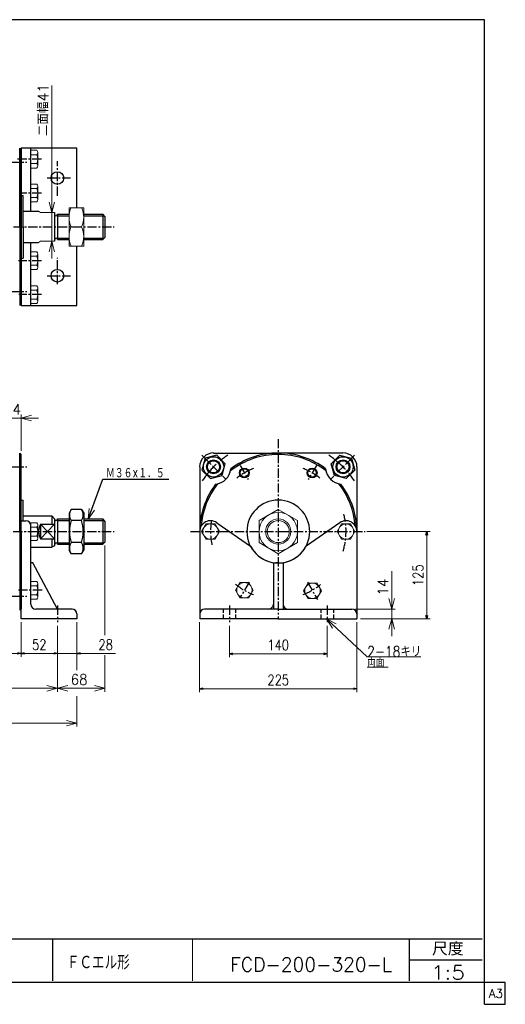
# Model space of a CAD drawing. Header units: millimetres. Extents: x -985 to 985, y -705 to 705.
# Tile 2 of 2: x 290 to 985, y -705 to 705. Entities that reach past the tile are written whole.
import ezdxf
from ezdxf.enums import TextEntityAlignment as Align

# ---------------------------------------------------------------- set-up
doc = ezdxf.new("R2010")
doc.units = ezdxf.units.MM
doc.header["$LTSCALE"] = 0.416667
doc.linetypes.add('CENTER', pattern=[50.8, 31.75, -6.35, 6.35, -6.35])
doc.linetypes.add('DASHED', pattern=[19.05, 12.7, -6.35])
doc.layers.add('ZUWAKU', color=7, linetype='Continuous')
doc.styles.add('dcStyle0', font='txt.shx', dxfattribs={"width": 0.8, "bigfont": 'bigfont'})
doc.dimstyles.new('DaDimRotatedStyle', dxfattribs={"dimtxt": 15, "dimasz": 5.000003, "dimexe": 5, "dimexo": 1.666667, "dimgap": 5, "dimtad": 3, "dimdsep": 46, "dimtxsty": 'dcStyle0', "dimblk1": 'OPEN30', "dimblk2": 'OPEN30', "dimsah": 1, "dimcen": 0.09, "dimclrd": 4, "dimclre": 4, "dimclrt": 4, "dimadec": 0, "dimazin": 2, "dimtfac": 1, "dimtdec": 4, "dimtmove": 0, "dimatfit": 0, "dimfxl": 1, "dimarcsym": 0})

# ---------------------------------------------------------------- blocks, each defined once
blk = doc.blocks.new('DC_GROUP_Φ200_3')
at = {"color": 4, "linetype": 'Continuous', "lineweight": 18}
for p, q in [((335.9, 428.8), (331.9, 443.8)), ((339.9, 443.8), (335.9, 428.8)), ((335.9, 428.8), (335.9, 443.8))]:
    blk.add_line(p, q, dxfattribs=at)
blk = doc.blocks.new('DC_GROUP_Φ200_4')
at = {"color": 4, "linetype": 'Continuous', "lineweight": 18}
for p, q in [((331.9, 372.8), (335.9, 387.8)), ((335.9, 387.8), (339.9, 372.8)), ((335.9, 387.8), (335.9, 372.8))]:
    blk.add_line(p, q, dxfattribs=at)
blk = doc.blocks.new('DC_GROUP_Φ200_5')
at = {"color": 4, "linetype": 'Continuous', "lineweight": 18}
for p, q in [((388.1, -10.4), (389.4, 5.1)), ((388.1, -10.4), (393.1, 3.8)), ((396.9, 2.4), (388.1, -10.4))]:
    blk.add_line(p, q, dxfattribs=at)
blk = doc.blocks.new('DC_GROUP_Φ200_9')
at = {"color": 4, "linetype": 'Continuous', "lineweight": 25}
for p, q in [((363.5, 3.7), (360.5, -1.5)), ((378.4, 3.7), (363.5, 3.7)), ((378.4, 3.7), (381.5, -1.5)), ((360.5, -1.5), (360.5, -54.5)), ((378.4, -12.1), (363.5, -12.1)), ((381.5, -1.5), (381.5, -54.5)), ((363.5, -59.8), (360.5, -54.5)), ((378.4, -43.9), (363.5, -43.9)), ((378.4, -59.8), (381.5, -54.5)), ((378.4, -59.8), (363.5, -59.8))]:
    blk.add_line(p, q, dxfattribs=at)
for centre, radius, start, end in [((375.1, -4.2), 14.1, 145.6111, 214.3889), ((366.8, -4.2), 14.1, 325.6111, 34.3889), ((413.6, -28), 52.5, 162.4111, 197.5889), ((328.4, -28), 52.5, 342.4111, 17.5889), ((375.1, -51.8), 14.1, 145.6111, 214.3889), ((366.8, -51.8), 14.1, 325.6111, 34.3889)]:
    blk.add_arc(centre, radius, start, end, dxfattribs=at)
blk = doc.blocks.new('DC_GROUP_Φ200_11')
at = {"color": 4, "linetype": 'Continuous', "lineweight": 25}
for p, q in [((555.2, 76.9), (550.7, 60.1)), ((571.9, 81.3), (555.2, 76.9)), ((584.1, 69.1), (571.9, 81.3)), ((550.7, 60.1), (562.9, 47.9)), ((579.7, 52.4), (584.1, 69.1)), ((562.9, 47.9), (579.7, 52.4))]:
    blk.add_line(p, q, dxfattribs=at)
for radius in [14.5, 10, 8.65]:
    blk.add_circle((567.4, 64.6), radius, dxfattribs=at)
blk = doc.blocks.new('DC_GROUP_Φ200_12')
at = {"color": 4, "linetype": 'Continuous', "lineweight": 25}
for radius in [7, 5.95]:
    blk.add_circle((611.5, 56), radius, dxfattribs=at)
blk = doc.blocks.new('DC_GROUP_Φ200_13')
at = {"color": 4, "linetype": 'Continuous', "lineweight": 25}
for p, q in [((735.9, 69.1), (748.2, 81.3)), ((748.2, 81.3), (764.9, 76.9)), ((764.9, 76.9), (769.4, 60.1)), ((740.4, 52.4), (735.9, 69.1)), ((769.4, 60.1), (757.1, 47.9)), ((757.1, 47.9), (740.4, 52.4))]:
    blk.add_line(p, q, dxfattribs=at)
for radius in [14.5, 10, 8.65]:
    blk.add_circle((752.7, 64.6), radius, dxfattribs=at)
blk = doc.blocks.new('DC_GROUP_Φ200_14')
at = {"color": 4, "linetype": 'Continuous', "lineweight": 25}
for radius in [7, 5.95]:
    blk.add_circle((708.5, 56), radius, dxfattribs=at)
blk = doc.blocks.new('DC_GROUP_Φ200_15')
at = {"color": 4, "linetype": 'Continuous', "lineweight": 13}
for p, q in [((660, 3.7), (632.5, -12.1)), ((687.5, -12.1), (660, 3.7)), ((632.5, -12.1), (632.5, -43.9)), ((687.5, -43.9), (687.5, -12.1)), ((632.5, -43.9), (660, -59.8)), ((660, -59.8), (687.5, -43.9))]:
    blk.add_line(p, q, dxfattribs=at)
for radius in [27.5, 18, 15.8]:
    blk.add_circle((660, -28), radius, dxfattribs=at)
blk = doc.blocks.new('DC_GROUP_Φ200_22')
at = {"color": 4, "linetype": 'Continuous', "lineweight": 13}
for p, q in [((381.5, 435.8), (360.5, 435.8)), ((360.5, 435.8), (360.5, 380.8)), ((381.5, 380.8), (381.5, 435.8)), ((363.5, 408.3), (378.4, 408.3)), ((360.5, 380.8), (381.5, 380.8))]:
    blk.add_line(p, q, dxfattribs=at)
for centre, start, end in [((393.1, 422.1), 155.068, 204.932), ((348.9, 422.1), 335.068, 24.932), ((393.1, 394.6), 155.068, 204.932), ((348.9, 394.6), 335.068, 24.932)]:
    blk.add_arc(centre, 32.6, start, end, dxfattribs=at)
blk = doc.blocks.new('DC_GROUP_Φ200_29')
at = {"color": 4, "linetype": 'Continuous', "lineweight": 18}
for p, q in [((291.9, 134.5), (306.9, 138.5)), ((306.9, 130.5), (291.9, 134.5)), ((291.9, 134.5), (306.9, 134.5))]:
    blk.add_line(p, q, dxfattribs=at)
blk = doc.blocks.new('DC_GROUP_Φ200_30')
at = {"color": 4, "linetype": 'Continuous', "lineweight": 18}
for p, q in [((252.9, 138.5), (267.9, 134.5)), ((267.9, 134.5), (252.9, 130.5)), ((267.9, 134.5), (252.9, 134.5))]:
    blk.add_line(p, q, dxfattribs=at)
blk = doc.blocks.new('DC_GROUP_Φ200_28')
at = {"color": 4, "linetype": 'Continuous', "lineweight": 13}
for p, q in [((242.9, 134.5), (267.9, 134.5)), ((267.9, 96), (267.9, 139.5)), ((267.9, 134.5), (291.9, 134.5)), ((291.9, 87.5), (291.9, 139.5)), ((316.9, 134.5), (291.9, 134.5))]:
    blk.add_line(p, q, dxfattribs=at)
at = {"linetype": 'Continuous'}
for name in ['DC_GROUP_Φ200_30', 'DC_GROUP_Φ200_29']:
    blk.add_blockref(name, (0, 0), dxfattribs=at)
at = {"color": 4, "style": 'dcStyle0', "width": 0.8}
blk.add_text('24', height=15, dxfattribs=at).set_placement((267.9, 139.5), (291.9, 139.5), align=Align.FIT)
blk = doc.blocks.new('DC_GROUP_Φ200_35')
at = {"color": 4, "linetype": 'Continuous', "lineweight": 13}
for p, q in [((605.2, -101), (598.8, -112)), ((598.8, -112), (605.2, -123)), ((617.9, -101), (605.2, -101)), ((624.2, -112), (617.9, -101)), ((617.9, -123), (624.2, -112)), ((605.2, -123), (617.9, -123))]:
    blk.add_line(p, q, dxfattribs=at)
blk.add_circle((611.5, -112), 11, dxfattribs=at)
blk = doc.blocks.new('DC_GROUP_Φ200_36')
at = {"color": 4, "linetype": 'Continuous', "lineweight": 13}
for p, q in [((702.6, -101.8), (696.3, -112.8)), ((696.3, -112.8), (702.6, -123.8)), ((715.3, -101.8), (702.6, -101.8)), ((721.7, -112.8), (715.3, -101.8)), ((715.3, -123.8), (721.7, -112.8)), ((702.6, -123.8), (715.3, -123.8))]:
    blk.add_line(p, q, dxfattribs=at)
blk.add_circle((709, -112.8), 11, dxfattribs=at)
blk = doc.blocks.new('DC_GROUP_Φ200_38')
at = {"color": 4, "linetype": 'Continuous', "lineweight": 18}
for p, q in [((822.5, -139), (818.5, -124)), ((826.6, -124), (822.5, -139)), ((822.5, -139), (822.5, -124))]:
    blk.add_line(p, q, dxfattribs=at)
blk = doc.blocks.new('DC_GROUP_Φ200_39')
at = {"color": 4, "linetype": 'Continuous', "lineweight": 18}
for p, q in [((818.5, -168), (822.5, -153)), ((822.5, -153), (826.6, -168)), ((822.5, -153), (822.5, -168))]:
    blk.add_line(p, q, dxfattribs=at)
blk = doc.blocks.new('DC_GROUP_Φ200_37')
at = {"color": 4, "linetype": 'Continuous', "lineweight": 13}
for p, q in [((822.5, -84.5), (822.5, -139)), ((770.5, -139), (827.5, -139)), ((822.5, -153), (822.5, -139)), ((777.5, -153), (827.5, -153)), ((822.5, -178), (822.5, -153))]:
    blk.add_line(p, q, dxfattribs=at)
at = {"linetype": 'Continuous'}
for name in ['DC_GROUP_Φ200_38', 'DC_GROUP_Φ200_39']:
    blk.add_blockref(name, (0, 0), dxfattribs=at)
at = {"color": 4, "style": 'dcStyle0', "width": 0.8}
blk.add_text('14', height=15, rotation=90, dxfattribs=at).set_placement((817.5, -119.5), (817.5, -95.5), align=Align.FIT)
blk = doc.blocks.new('DC_GROUP_Φ200_40')
at = {"color": 4, "linetype": 'Continuous', "lineweight": 13}
for p, q in [((556.7, -17), (550.3, -28)), ((550.3, -28), (556.7, -39)), ((569.4, -17), (556.7, -17)), ((575.7, -28), (569.4, -17)), ((569.4, -39), (575.7, -28)), ((556.7, -39), (569.4, -39))]:
    blk.add_line(p, q, dxfattribs=at)
blk.add_circle((563, -28), 11, dxfattribs=at)
blk = doc.blocks.new('DC_GROUP_Φ200_41')
at = {"color": 4, "linetype": 'Continuous', "lineweight": 13}
for p, q in [((750.7, -17), (744.3, -28)), ((744.3, -28), (750.7, -39)), ((763.4, -17), (750.7, -17)), ((769.7, -28), (763.4, -17)), ((763.4, -39), (769.7, -28)), ((750.7, -39), (763.4, -39))]:
    blk.add_line(p, q, dxfattribs=at)
blk.add_circle((757, -28), 11, dxfattribs=at)
blk = doc.blocks.new('DC_GROUP_Φ200_44')
at = {"color": 4, "linetype": 'Continuous', "lineweight": 13}
for p, q in [((305.9, -124.7), (305.9, -99.3)), ((305.9, -99.3), (314.6, -99.3)), ((305.9, -105.7), (314.6, -105.7)), ((315.9, -121.6), (315.9, -102.5)), ((305.9, -118.4), (314.6, -118.4)), ((305.9, -124.7), (314.6, -124.7))]:
    blk.add_line(p, q, dxfattribs=at)
for centre, radius, start, end in [((311.3, -102.5), 4.6, 316.3665, 43.6335), ((299.4, -112), 16.5, 337.363, 22.637), ((311.3, -121.6), 4.6, 316.3665, 43.6335)]:
    blk.add_arc(centre, radius, start, end, dxfattribs=at)
blk = doc.blocks.new('DC_GROUP_Φ200_45')
at = {"color": 4, "linetype": 'Continuous', "lineweight": 13}
for p, q in [((305.9, -40.7), (305.9, -15.3)), ((305.9, -15.3), (314.6, -15.3)), ((305.9, -21.7), (314.6, -21.7)), ((315.9, -37.5), (315.9, -18.5)), ((305.9, -34.4), (314.6, -34.4)), ((305.9, -40.7), (314.6, -40.7))]:
    blk.add_line(p, q, dxfattribs=at)
for centre, radius, start, end in [((311.3, -18.5), 4.6, 316.3665, 43.6335), ((299.4, -28), 16.5, 337.363, 22.637), ((311.3, -37.5), 4.6, 316.3665, 43.6335)]:
    blk.add_arc(centre, radius, start, end, dxfattribs=at)
blk = doc.blocks.new('DC_GROUP_Φ200_50')
at = {"color": 4, "linetype": 'Continuous', "lineweight": 13}
for p, q in [((305.9, 298.6), (305.9, 324)), ((305.9, 324), (314.6, 324)), ((305.9, 317.7), (314.6, 317.7)), ((315.9, 301.8), (315.9, 320.8)), ((305.9, 305), (314.6, 305)), ((305.9, 298.6), (314.6, 298.6))]:
    blk.add_line(p, q, dxfattribs=at)
for centre, radius, start, end in [((311.3, 320.8), 4.6, 316.3665, 43.6335), ((299.4, 311.3), 16.5, 337.363, 22.637), ((311.3, 301.8), 4.6, 316.3665, 43.6335)]:
    blk.add_arc(centre, radius, start, end, dxfattribs=at)
blk = doc.blocks.new('DC_GROUP_Φ200_51')
at = {"color": 4, "linetype": 'Continuous', "lineweight": 13}
for p, q in [((305.9, 347.1), (305.9, 372.5)), ((305.9, 372.5), (314.6, 372.5)), ((315.9, 350.3), (315.9, 369.3)), ((305.9, 366.2), (314.6, 366.2)), ((305.9, 353.5), (314.6, 353.5)), ((305.9, 347.1), (314.6, 347.1))]:
    blk.add_line(p, q, dxfattribs=at)
for centre, radius, start, end in [((311.3, 369.3), 4.6, 316.3665, 43.6335), ((299.4, 359.8), 16.5, 337.363, 22.637), ((311.3, 350.3), 4.6, 316.3665, 43.6335)]:
    blk.add_arc(centre, radius, start, end, dxfattribs=at)
blk = doc.blocks.new('DC_GROUP_Φ200_52')
at = {"color": 4, "linetype": 'Continuous', "lineweight": 13}
for p, q in [((305.9, 444.1), (305.9, 469.5)), ((305.9, 469.5), (314.6, 469.5)), ((315.9, 447.3), (315.9, 466.3)), ((305.9, 463.2), (314.6, 463.2)), ((305.9, 450.5), (314.6, 450.5)), ((305.9, 444.1), (314.6, 444.1))]:
    blk.add_line(p, q, dxfattribs=at)
for centre, radius, start, end in [((311.3, 466.3), 4.6, 316.3665, 43.6335), ((299.4, 456.8), 16.5, 337.363, 22.637), ((311.3, 447.3), 4.6, 316.3665, 43.6335)]:
    blk.add_arc(centre, radius, start, end, dxfattribs=at)
blk = doc.blocks.new('DC_GROUP_Φ200_53')
at = {"color": 4, "linetype": 'Continuous', "lineweight": 13}
for p, q in [((305.9, 492.6), (305.9, 518)), ((305.9, 518), (314.6, 518)), ((305.9, 511.7), (314.6, 511.7)), ((315.9, 495.8), (315.9, 514.8)), ((305.9, 499), (314.6, 499)), ((305.9, 492.6), (314.6, 492.6))]:
    blk.add_line(p, q, dxfattribs=at)
for centre, radius, start, end in [((311.3, 514.8), 4.6, 316.3665, 43.6335), ((299.4, 505.3), 16.5, 337.363, 22.637), ((311.3, 495.8), 4.6, 316.3665, 43.6335)]:
    blk.add_arc(centre, radius, start, end, dxfattribs=at)
blk = doc.blocks.new('DC_GROUP_Φ200_55')
at = {"color": 4, "linetype": 'Continuous', "lineweight": 18}
for p, q in [((-400.1, -302.4), (-385.1, -298.4)), ((-385.1, -306.4), (-400.1, -302.4)), ((-400.1, -302.4), (-385.1, -302.4))]:
    blk.add_line(p, q, dxfattribs=at)
blk = doc.blocks.new('DC_GROUP_Φ200_56')
at = {"color": 4, "linetype": 'Continuous', "lineweight": 18}
for p, q in [((356.9, -298.4), (371.9, -302.4)), ((371.9, -302.4), (356.9, -306.4)), ((371.9, -302.4), (356.9, -302.4))]:
    blk.add_line(p, q, dxfattribs=at)
blk = doc.blocks.new('DC_GROUP_Φ200_54')
at = {"color": 4, "linetype": 'Continuous', "lineweight": 13}
for p, q in [((-400.1, -158), (-400.1, -307.4)), ((371.9, -158), (371.9, -226.6)), ((371.9, -263.5), (371.9, -307.4)), ((-400.1, -302.4), (371.9, -302.4))]:
    blk.add_line(p, q, dxfattribs=at)
at = {"linetype": 'Continuous'}
for name in ['DC_GROUP_Φ200_55', 'DC_GROUP_Φ200_56']:
    blk.add_blockref(name, (0, 0), dxfattribs=at)
at = {"color": 4, "style": 'dcStyle0'}
blk.add_text('C', height=15, dxfattribs=at).set_placement((-21.6, -297.4), (-6.6, -297.4), align=Align.FIT)
blk = doc.blocks.new('DC_GROUP_Φ200_58')
at = {"color": 4, "linetype": 'Continuous', "lineweight": 18}
for p, q in [((-372.1, -252.4), (-357.1, -248.4)), ((-357.1, -256.4), (-372.1, -252.4)), ((-372.1, -252.4), (-357.1, -252.4))]:
    blk.add_line(p, q, dxfattribs=at)
blk = doc.blocks.new('DC_GROUP_Φ200_59')
at = {"color": 4, "linetype": 'Continuous', "lineweight": 18}
for p, q in [((328.9, -248.4), (343.9, -252.4)), ((343.9, -252.4), (328.9, -256.4)), ((343.9, -252.4), (328.9, -252.4))]:
    blk.add_line(p, q, dxfattribs=at)
blk = doc.blocks.new('DC_GROUP_Φ200_60')
at = {"color": 4, "linetype": 'Continuous', "lineweight": 18}
for p, q in [((343.9, -252.4), (358.9, -248.4)), ((358.9, -256.4), (343.9, -252.4)), ((343.9, -252.4), (358.9, -252.4))]:
    blk.add_line(p, q, dxfattribs=at)
blk = doc.blocks.new('DC_GROUP_Φ200_61')
at = {"color": 4, "linetype": 'Continuous', "lineweight": 18}
for p, q in [((396.9, -248.4), (411.9, -252.4)), ((411.9, -252.4), (396.9, -256.4)), ((411.9, -252.4), (396.9, -252.4))]:
    blk.add_line(p, q, dxfattribs=at)
blk = doc.blocks.new('DC_GROUP_Φ200_57')
at = {"color": 4, "linetype": 'Continuous', "lineweight": 13}
for p, q in [((411.9, -48), (411.9, -176.2)), ((-372.1, -163), (-372.1, -257.4)), ((343.9, -163), (343.9, -257.4)), ((411.9, -205.2), (411.9, -257.4)), ((-372.1, -252.4), (343.9, -252.4)), ((343.9, -252.4), (411.9, -252.4))]:
    blk.add_line(p, q, dxfattribs=at)
at = {"linetype": 'Continuous'}
for name in ['DC_GROUP_Φ200_58', 'DC_GROUP_Φ200_59', 'DC_GROUP_Φ200_60', 'DC_GROUP_Φ200_61']:
    blk.add_blockref(name, (0, 0), dxfattribs=at)
at = {"color": 4, "style": 'dcStyle0'}
blk.add_text('B', height=15, dxfattribs=at).set_placement((-21.6, -247.4), (-6.6, -247.4), align=Align.FIT)
at = {"color": 4, "style": 'dcStyle0', "width": 0.8}
blk.add_text('68', height=15, dxfattribs=at).set_placement((362.9, -247.4), (386.9, -247.4), align=Align.FIT)
blk = doc.blocks.new('DC_GROUP_Φ200_63')
at = {"color": 4, "linetype": 'Continuous', "lineweight": 18}
for p, q in [((737.5, -166.2), (729.2, -153)), ((729.2, -153), (742.9, -160.3)), ((729.2, -153), (740.2, -163.3))]:
    blk.add_line(p, q, dxfattribs=at)
blk = doc.blocks.new('DC_GROUP_Φ200_62')
at = {"color": 4, "linetype": 'Continuous', "lineweight": 13}
for p, q in [((729.2, -153), (787.3, -207.2)), ((787.3, -207.2), (864.3, -207.2)), ((787.3, -222.2), (817.5, -222.2))]:
    blk.add_line(p, q, dxfattribs=at)
at = {"linetype": 'Continuous'}
blk.add_blockref('DC_GROUP_Φ200_63', (0, 0), dxfattribs=at)
at = {"color": 4, "style": 'dcStyle0'}
for s, width, p, p2 in [('2-18キリ', 0.80625, (787.3, -207.2), (864.7, -207.2)), ('両面', 0.691667, (787.3, -222.2), (812.2, -222.2))]:
    blk.add_text(s, height=15, dxfattribs=dict(at, width=width)).set_placement(p, p2, align=Align.FIT)
blk = doc.blocks.new('_OPEN30')
at = {"color": 0, "linetype": 'ByBlock', "lineweight": -2}
for p, q in [((-1, 0.267949), (0, 0)), ((0, 0), (-1, -0.267949)), ((0, 0), (-1, 0))]:
    blk.add_line(p, q, dxfattribs=at)
blk = doc.blocks.new('*D64')
at = {"color": 4, "linetype": 'Continuous', "lineweight": 13}
for p, q in [((590, -163), (590, -208)), ((730, -163), (730, -208)), ((590, -203), (730, -203))]:
    blk.add_line(p, q, dxfattribs=at)
at = {"color": 4, "xscale": 5.000004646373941, "yscale": 4.999982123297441}
for p, rotation in [((590, -203), 180), ((730, -203), 360)]:
    blk.add_blockref('_OPEN30', p, dxfattribs=dict(at, rotation=rotation))
at = {"color": 4, "insert": (660, -198), "char_height": 15, "width": 60.938, "attachment_point": 8, "style": 'dcStyle0'}
blk.add_mtext('\\T1.00;140', dxfattribs=at)
blk = doc.blocks.new('*D65')
at = {"color": 4, "linetype": 'Continuous', "lineweight": 13}
for p, q in [((547.5, -158), (547.5, -258)), ((772.5, -158), (772.5, -258)), ((547.5, -253), (772.5, -253))]:
    blk.add_line(p, q, dxfattribs=at)
at = {"color": 4, "xscale": 5.000004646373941, "yscale": 4.999982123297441}
for p, rotation in [((547.5, -253), 180), ((772.5, -253), 360)]:
    blk.add_blockref('_OPEN30', p, dxfattribs=dict(at, rotation=rotation))
at = {"color": 4, "insert": (660, -248), "char_height": 15, "width": 60.938, "attachment_point": 8, "style": 'dcStyle0'}
blk.add_mtext('\\T1.00;225', dxfattribs=at)
blk = doc.blocks.new('*D66')
at = {"color": 4, "linetype": 'Continuous', "lineweight": 13}
for p, q in [((786.7, -28), (877.5, -28)), ((872.5, -153), (872.5, -28)), ((777.5, -153), (877.5, -153))]:
    blk.add_line(p, q, dxfattribs=at)
at = {"color": 4, "xscale": 5.000004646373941, "yscale": 4.999982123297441}
for p, rotation in [((872.5, -28), 90), ((872.5, -153), 270)]:
    blk.add_blockref('_OPEN30', p, dxfattribs=dict(at, rotation=rotation))
at = {"color": 4, "insert": (867.5, -90.5), "char_height": 15, "width": 60.938, "attachment_point": 8, "rotation": 90, "style": 'dcStyle0'}
blk.add_mtext('\\T1.00;125', dxfattribs=at)
blk = doc.blocks.new('*D67')
at = {"color": 4, "linetype": 'Continuous', "lineweight": 13}
for p, q in [((-320.1, -158), (-320.1, -207.4)), ((291.9, -158), (291.9, -207.4)), ((-320.1, -202.4), (291.9, -202.4))]:
    blk.add_line(p, q, dxfattribs=at)
at = {"color": 4, "xscale": 5.000004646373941, "yscale": 4.999982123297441}
for p, rotation in [((-320.1, -202.4), 180), ((291.9, -202.4), 360)]:
    blk.add_blockref('_OPEN30', p, dxfattribs=dict(at, rotation=rotation))
at = {"color": 4, "insert": (-14.1, -197.4), "char_height": 15, "width": 32.812, "attachment_point": 8, "style": 'dcStyle0'}
blk.add_mtext('\\T1.00;A', dxfattribs=at)
blk = doc.blocks.new('*D68')
at = {"color": 4, "linetype": 'Continuous', "lineweight": 13}
for p, q in [((291.9, -158), (291.9, -207.4)), ((343.9, -163), (343.9, -207.4)), ((291.9, -202.4), (343.9, -202.4))]:
    blk.add_line(p, q, dxfattribs=at)
at = {"color": 4, "xscale": 5.000004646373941, "yscale": 4.999982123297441}
for p, rotation in [((291.9, -202.4), 180), ((343.9, -202.4), 360)]:
    blk.add_blockref('_OPEN30', p, dxfattribs=dict(at, rotation=rotation))
at = {"color": 4, "insert": (317.9, -197.4), "char_height": 15, "width": 46.875, "attachment_point": 8, "style": 'dcStyle0'}
blk.add_mtext('\\T1.00;52', dxfattribs=at)
blk = doc.blocks.new('*D69')
at = {"color": 4, "linetype": 'Continuous', "lineweight": 13}
for p, q in [((343.9, -163), (343.9, -207.4)), ((371.9, -158), (371.9, -207.4)), ((335.6, -202.4), (343.9, -202.4)), ((371.9, -202.4), (343.9, -202.4)), ((426.8, -202.4), (371.9, -202.4))]:
    blk.add_line(p, q, dxfattribs=at)
at = {"color": 4, "xscale": 5.000004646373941, "yscale": 4.999982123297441}
for p, rotation in [((343.9, -202.4), 360), ((371.9, -202.4), 180)]:
    blk.add_blockref('_OPEN30', p, dxfattribs=dict(at, rotation=rotation))
at = {"color": 4, "insert": (402.6, -197.4), "char_height": 15, "width": 46.875, "attachment_point": 7, "style": 'dcStyle0'}
blk.add_mtext('\\T1.00;28', dxfattribs=at)

msp = doc.modelspace()

# ---------------------------------------------------------------- linework, layer by layer
at = {"color": 4, "linetype": 'Continuous', "lineweight": 13}
for p, q in [((335.922, 610.806), (335.922, 428.817)), ((316.861, 430.817), (319.901, 428.817)), ((319.901, 428.817), (339.901, 428.817)), ((335.922, 387.817), (335.922, 428.817)), ((360.481, 426.317), (360.481, 390.317)), ((316.861, 385.817), (319.901, 387.817)), ((319.901, 387.817), (339.901, 387.817)), ((335.922, 362.817), (335.922, 387.817))]:
    msp.add_line(p, q, dxfattribs=at)
at = {"color": 4, "linetype": 'Continuous', "lineweight": 25}
for p, q in [((289.901, 520.817), (291.901, 518.817)), ((289.901, 520.817), (291.901, 518.817)), ((289.901, 408.317), (289.901, 520.817)), ((371.901, 520.817), (291.901, 520.817)), ((291.901, 520.817), (291.901, 295.817)), ((291.901, 453.317), (291.901, 518.817)), ((291.901, 408.317), (291.901, 518.817)), ((305.901, 430.817), (305.901, 520.817)), ((371.901, 435.817), (371.901, 520.817)), ((291.901, 453.317), (294.901, 453.317)), ((294.901, 408.317), (294.901, 453.317)), ((294.901, 430.817), (316.861, 430.817)), ((339.901, 428.817), (339.901, 387.682)), ((343.901, 426.317), (360.481, 426.317)), ((343.901, 426.317), (343.901, 390.317)), ((343.901, 424.317), (360.481, 424.317)), ((381.481, 426.317), (408.901, 426.317)), ((381.481, 424.317), (410.901, 424.317)), ((411.901, 423.317), (408.901, 426.317)), ((408.901, 426.317), (408.901, 390.317)), ((411.901, 423.317), (411.901, 393.317)), ((289.901, 408.317), (289.901, 295.817)), ((291.901, 408.317), (291.901, 297.817)), ((294.901, 408.317), (294.901, 363.317)), ((294.901, 385.817), (316.861, 385.817)), ((305.901, 295.817), (305.901, 385.817)), ((343.901, 392.317), (360.481, 392.317)), ((343.901, 390.317), (360.481, 390.317)), ((371.901, 295.817), (371.901, 380.817)), ((381.481, 392.317), (410.901, 392.317)), ((381.481, 390.317), (408.901, 390.317)), ((411.901, 393.317), (408.901, 390.317)), ((291.901, 363.317), (294.901, 363.317)), ((289.901, 295.817), (291.901, 297.817)), ((291.901, 295.817), (371.901, 295.817)), ((289.901, 84.478), (291.901, 82.478)), ((289.901, 84.478), (291.901, 82.478)), ((289.901, -28.022), (289.901, 84.478)), ((291.901, 16.978), (291.901, 82.478)), ((291.901, -28.022), (291.901, 82.478)), ((567.404, 84.478), (660.035, 84.478)), ((752.666, 84.478), (660.035, 84.478)), ((547.535, 64.609), (547.535, -120.522)), ((772.535, 64.609), (772.535, -120.522)), ((388.072, -10.364), (408.68, 47.069)), ((408.68, 47.069), (503.188, 47.069)), ((291.901, 16.978), (294.901, 16.978)), ((294.901, -12.522), (294.901, 16.978)), ((291.901, -153.022), (291.901, -12.522)), ((291.901, -12.522), (298.901, -12.522)), ((294.901, -5.522), (335.901, -5.522)), ((335.901, -5.522), (335.901, -17.422)), ((335.901, -5.522), (339.911, -9.891)), ((339.901, -9.911), (339.901, -48.657)), ((343.901, -10.022), (360.481, -10.022)), ((343.901, -10.022), (343.901, -46.022)), ((343.901, -12.022), (360.481, -12.022)), ((381.481, -10.022), (408.901, -10.022)), ((381.481, -12.022), (410.901, -12.022)), ((411.901, -13.022), (408.901, -10.022)), ((408.901, -10.022), (408.901, -46.022)), ((411.901, -13.022), (411.901, -43.022)), ((289.901, -28.022), (289.901, -140.522)), ((291.901, -28.022), (291.901, -138.522)), ((305.901, -132.022), (305.901, -19.522)), ((319.901, -17.422), (319.901, -38.622)), ((319.901, -17.422), (339.901, -17.422)), ((319.901, -17.422), (339.901, -38.622)), ((339.901, -17.422), (319.901, -38.622)), ((547.535, -28.022), (547.535, -153.022)), ((571.903, -15.31), (620.24, -49.032)), ((748.166, -15.31), (699.829, -49.032)), ((772.535, -28.022), (772.535, -153.022)), ((319.901, -38.622), (339.901, -38.622)), ((335.901, -38.622), (335.901, -50.522)), ((305.901, -50.522), (335.901, -50.522)), ((339.901, -48.657), (335.901, -50.522)), ((343.901, -44.022), (360.481, -44.022)), ((343.901, -46.022), (360.481, -46.022)), ((381.481, -44.022), (410.901, -44.022)), ((381.481, -46.022), (408.901, -46.022)), ((411.901, -43.022), (408.901, -46.022)), ((308.578, -73.022), (305.901, -73.022)), ((343.901, -139.022), (308.578, -73.022)), ((653.035, -72.474), (653.035, -139.022)), ((660.035, -73.022), (656.535, -73.022)), ((667.035, -72.474), (667.035, -139.022)), ((289.901, -140.522), (291.901, -138.522)), ((289.901, -140.522), (291.901, -138.522)), ((364.901, -139.022), (312.901, -139.022)), ((660.035, -139.022), (554.535, -139.022)), ((660.035, -139.022), (765.535, -139.022)), ((371.901, -153.022), (291.901, -153.022)), ((371.901, -146.022), (371.901, -153.022)), ((660.035, -153.022), (547.535, -153.022)), ((660.035, -153.022), (772.535, -153.022))]:
    msp.add_line(p, q, dxfattribs=at)
at = {"color": 4, "linetype": 'CENTER', "lineweight": 25}
for p, q in [((-336.744, 500.817), (300.092, 500.817)), ((321.175, 505.317), (286.356, 505.317)), ((343.901, 452.783), (343.901, 502.583)), ((329.401, 478.317), (362.836, 478.317)), ((321.175, 456.817), (289.956, 456.817)), ((-332.948, 408.317), (425.092, 408.317)), ((321.175, 359.817), (288.156, 359.817)), ((343.901, 326.183), (343.901, 363.983)), ((329.401, 338.317), (362.836, 338.317)), ((-336.744, 315.817), (300.092, 315.817)), ((321.175, 311.317), (288.756, 311.317)), ((660.035, 104.463), (660.035, -153.91)), ((550.754, 81.259), (585.007, 47.005)), ((769.315, 81.259), (735.062, 47.005)), ((-336.744, 64.478), (300.092, 64.478)), ((605.48, 66.469), (617.084, 46.37)), ((714.589, 66.469), (702.985, 46.37)), ((-354.423, -28.022), (425.092, -28.022)), ((534.312, -28.022), (784.435, -28.022)), ((322.092, -112.026), (288.341, -112.026)), ((618.168, -100.537), (605.432, -122.596)), ((701.864, -100.473), (716.074, -125.084)), ((-336.744, -120.522), (300.092, -120.522)), ((343.901, -134.112), (343.901, -157.957)), ((590.035, -134.112), (590.035, -157.957)), ((730.035, -134.112), (730.035, -157.957))]:
    msp.add_line(p, q, dxfattribs=at)
at = {"color": 4, "linetype": 'DASHED', "lineweight": 25}
for p, q in [((581.035, -139.022), (581.035, -153.022)), ((599.035, -139.022), (599.035, -153.022)), ((721.035, -139.022), (721.035, -153.022)), ((739.035, -139.022), (739.035, -153.022))]:
    msp.add_line(p, q, dxfattribs=at)
at = {"color": 4, "linetype": 'Continuous', "lineweight": 25}
for centre in [(343.901, 478.317), (343.901, 338.317)]:
    msp.add_circle(centre, 9, dxfattribs=at)
for centre, radius, start, end in [((341.901, 426.317), 2, 176.195233, 0), ((341.901, 390.317), 2, 0, 180), ((567.404, 64.609), 20, 90, 180), ((752.666, 64.609), 20, 0, 90), ((660.035, -28.022), 110.5, 90, 128.181732), ((660.035, -28.022), 112.5, 90, 127.057453), ((660.035, -28.022), 112.5, 52.942547, 90), ((660.035, -28.022), 110.5, 51.818268, 90), ((567.404, 64.609), 25, 276.551551, 353.448449), ((752.666, 64.609), 25, 186.551551, 263.448449), ((660.035, -28.022), 112.5, 142.942547, 179.949466), ((660.035, -28.022), 110.5, 141.818268, 175.78432), ((660.035, -28.022), 110.5, 4.21568, 38.181732), ((660.035, -28.022), 112.5, 0, 37.057453), ((660.035, -28.022), 45, 90, 270), ((660.035, -28.022), 45, 270, 90), ((298.901, -19.522), 7, 0, 90), ((341.901, -10.022), 2, 176.195233, 0), ((563.035, -28.022), 15.5, 55.098667, 180), ((757.035, -28.022), 15.5, 0, 124.901333), ((336.861, -28.022), 20, 147.994545, 212.005455), ((341.901, -46.022), 2, 0, 180), ((660.035, -28.022), 45, 207.832623, 270), ((660.035, -28.022), 45, 270, 332.167377), ((312.901, -132.022), 7, 180, 270), ((364.901, -146.022), 7, 0, 90), ((554.535, -146.022), 7, 90, 180), ((646.035, -132.022), 7, 270, 0), ((674.035, -132.022), 7, 180, 270), ((765.535, -146.022), 7, 0, 90)]:
    msp.add_arc(centre, radius, start, end, dxfattribs=at)
at = {"color": 4, "linetype": 'CENTER', "lineweight": 25}
for radius, start, end in [(131, 123.455708, 146.372638), (131, 33.627362, 56.544292), (97, 111.490368, 127.76944), (97, 52.23056, 68.509632), (97, 170.83472, 191.942687), (97, 343.124993, 14.803033), (97, 230.980511, 248.446336), (97, 291.518349, 308.393137)]:
    msp.add_arc((660.035, -28.022), radius, start, end, dxfattribs=at)
at = {"layer": 'ZUWAKU', "color": 5, "linetype": 'Continuous', "lineweight": 25}
for p, q in [((955, 705), (-985, 705)), ((955, -705), (955, 705)), ((985, -673.75), (-985, -673.75)), ((985, -705), (985, -673.75)), ((955, -705), (985, -705))]:
    msp.add_line(p, q, dxfattribs=at)
at = {"layer": 'ZUWAKU', "color": 4, "linetype": 'Continuous', "lineweight": 25}
for p, q in [((-2.942, -611.193), (952.058, -611.193)), ((337.058, -611.193), (337.058, -671.193)), ((847.734, -671.193), (847.734, -611.193)), ((847.734, -641.193), (952.058, -641.193))]:
    msp.add_line(p, q, dxfattribs=at)
at = {"layer": 'ZUWAKU', "color": 4, "linetype": 'Continuous', "lineweight": 13}
msp.add_line((537.058, -611.193), (537.058, -671.193), dxfattribs=at)

# ---------------------------------------------------------------- block references
at = {"linetype": 'Continuous'}
for name in ['DC_GROUP_Φ200_53', 'DC_GROUP_Φ200_52', 'DC_GROUP_Φ200_3', 'DC_GROUP_Φ200_22', 'DC_GROUP_Φ200_4', 'DC_GROUP_Φ200_51', 'DC_GROUP_Φ200_50', 'DC_GROUP_Φ200_28', 'DC_GROUP_Φ200_11', 'DC_GROUP_Φ200_13', 'DC_GROUP_Φ200_12', 'DC_GROUP_Φ200_14', 'DC_GROUP_Φ200_9', 'DC_GROUP_Φ200_5', 'DC_GROUP_Φ200_15', 'DC_GROUP_Φ200_45', 'DC_GROUP_Φ200_40', 'DC_GROUP_Φ200_41', 'DC_GROUP_Φ200_57', 'DC_GROUP_Φ200_37', 'DC_GROUP_Φ200_44', 'DC_GROUP_Φ200_35', 'DC_GROUP_Φ200_36', 'DC_GROUP_Φ200_62', 'DC_GROUP_Φ200_54']:
    msp.add_blockref(name, (0, 0), dxfattribs=at)

# ---------------------------------------------------------------- texts
at = {"color": 4, "style": 'dcStyle0', "width": 0.892857}
msp.add_text('二面幅41', height=15, rotation=90, dxfattribs=at).set_placement((330.922, 538.277), (330.922, 613.277), align=Align.FIT)
at = {"color": 4, "style": 'dcStyle0'}
for s, height, width, p, p2 in [('Ｍ３６×１．５', 15, 0.666667, (413.48, 48.269), (497.48, 48.269)), ('FCD-200-320-L', 20, 0.89, (591.31, -657.805), (822.71, -657.805)), ('1:5', 20, 0.8, (878.946, -669.572), (926.946, -669.572))]:
    msp.add_text(s, height=height, dxfattribs=dict(at, width=width)).set_placement(p, p2, align=Align.FIT)
at = {"layer": 'ZUWAKU', "color": 4, "style": 'dcStyle0'}
for s, height, width, p, p2 in [('尺度', 19, 0.991667, (880.134, -635.093), (925.354, -635.093)), ('ＦＣエル形', 20, 0.75, (357.359, -655.13), (447.359, -655.13))]:
    msp.add_text(s, height=height, dxfattribs=dict(at, width=width)).set_placement(p, p2, align=Align.FIT)
at = {"layer": 'ZUWAKU', "color": 7, "style": 'dcStyle0', "width": 0.8}
msp.add_text('A3', height=12.5, dxfattribs=at).set_placement((961.537, -695.625), (981.537, -695.625), align=Align.FIT)

# ---------------------------------------------------------------- dimensions: what is measured, and where the dimension line sits
at = {"linetype": 'Continuous', "lineweight": 13}
dim = msp.add_linear_dim(base=(872.535, -28.022), p1=(775.868, -153.022), p2=(785.057, -28.022), angle=90, dimstyle='DaDimRotatedStyle', override={"dimtxt": 15, "dimasz": 5.000003, "dimexe": 5, "dimexo": 1.666667, "dimgap": 5, "dimtad": 3, "dimtih": 0, "dimtoh": 0, "dimdec": 2, "dimzin": 8, "dimtxsty": 'dcStyle0', "dimblk1": 'OPEN30', "dimblk2": 'OPEN30', "dimsah": 1, "dimclrd": 4, "dimclre": 4, "dimclrt": 4, "dimazin": 2, "dimtofl": 1, "dimatfit": 0, "dimtolj": 0, "dimtzin": 8}, dxfattribs=at)
dim.commit()
dim.dimension.update_dxf_attribs({"geometry": '*D66', "text_midpoint": (872.535, -90.522)})
dim = msp.add_linear_dim(base=(291.901, -202.413), p1=(-320.099, -156.355), p2=(291.901, -156.355), text='A', dimstyle='DaDimRotatedStyle', override={"dimtxt": 15, "dimasz": 5.000003, "dimexe": 5, "dimexo": 1.666667, "dimgap": 5, "dimtad": 3, "dimtih": 0, "dimtoh": 0, "dimdec": 2, "dimzin": 8, "dimtxsty": 'dcStyle0', "dimblk1": 'OPEN30', "dimblk2": 'OPEN30', "dimsah": 1, "dimclrd": 4, "dimclre": 4, "dimclrt": 4, "dimazin": 2, "dimtofl": 1, "dimatfit": 0, "dimtolj": 0, "dimtzin": 8}, dxfattribs=at)
dim.commit()
dim.dimension.update_dxf_attribs({"geometry": '*D67', "text_midpoint": (-14.099, -202.413)})
for base, p1, p2, picture, middle in [((343.901, -202.413), (291.901, -156.355), (343.901, -161.29), '*D68', (317.901, -202.413)), ((343.901, -202.413), (371.901, -156.355), (343.901, -161.29), '*D69', (413.89, -202.413)), ((772.535, -253.022), (547.535, -156.355), (772.535, -156.355), '*D65', (660.035, -253.022)), ((730.035, -203.022), (590.035, -161.29), (730.035, -161.29), '*D64', (660.035, -203.022))]:
    dim = msp.add_linear_dim(base=base, p1=p1, p2=p2, dimstyle='DaDimRotatedStyle', override={"dimtxt": 15, "dimasz": 5.000003, "dimexe": 5, "dimexo": 1.666667, "dimgap": 5, "dimtad": 3, "dimtih": 0, "dimtoh": 0, "dimdec": 2, "dimzin": 8, "dimtxsty": 'dcStyle0', "dimblk1": 'OPEN30', "dimblk2": 'OPEN30', "dimsah": 1, "dimclrd": 4, "dimclre": 4, "dimclrt": 4, "dimazin": 2, "dimtofl": 1, "dimatfit": 0, "dimtolj": 0, "dimtzin": 8}, dxfattribs=at)
    dim.commit()
    dim.dimension.update_dxf_attribs({"geometry": picture, "text_midpoint": middle})

doc.saveas('drawing.dxf')
